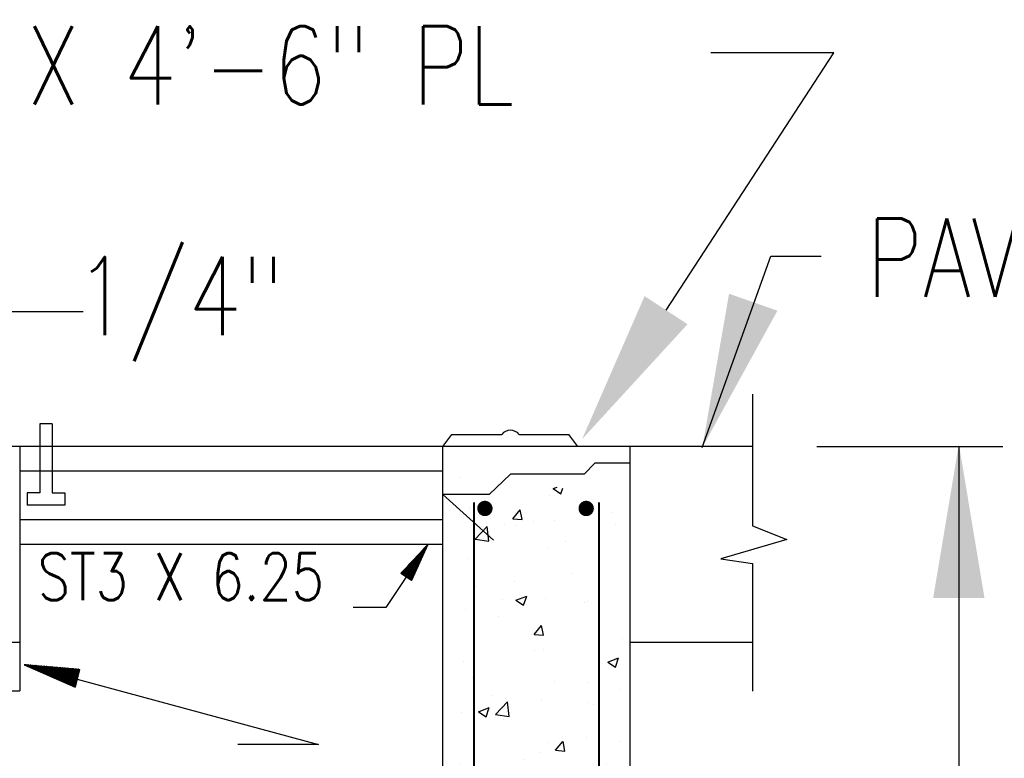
# Model space of a CAD drawing. Extents: x 0 to 7.6, y 0 to 9.85.
# Tile 25 of 39: x 1.6 to 2.86, y 5.76 to 6.7. Entities that reach past the tile are written whole.
import ezdxf

# ---------------------------------------------------------------- set-up
doc = ezdxf.new("R2010")
doc.units = 0
doc.header["$MEASUREMENT"] = 0
doc.layers.get('0').update_dxf_attribs({"color": 2, "linetype": 'CONTINUOUS'})
doc.layers.add('E-DETL', color=2, linetype='CONTINUOUS')
doc.layers.add('E-DETL-TEXT', color=3, linetype='CONTINUOUS')
doc.styles.add('ROMANS', font='ROMANS.SHX', dxfattribs={"width": 0.8})

# ---------------------------------------------------------------- blocks, each defined once
blk = doc.blocks.new('*X9')
at = {"color": 0}
for p, q in [((40.84, 134.709), (40.841, 134.709)), ((40.841, 134.709), (40.842, 134.71)), ((40.85, 134.701), (40.852, 134.703)), ((40.852, 134.703), (40.855, 134.705)), ((40.86, 134.693), (40.863, 134.696)), ((40.863, 134.696), (40.867, 134.701)), ((40.869, 134.685), (40.875, 134.69)), ((40.875, 134.69), (40.88, 134.696)), ((40.879, 134.677), (40.886, 134.684)), ((40.886, 134.684), (40.893, 134.691)), ((40.889, 134.669), (40.897, 134.677)), ((40.897, 134.677), (40.906, 134.686)), ((40.898, 134.661), (40.908, 134.671)), ((40.908, 134.671), (40.919, 134.681)), ((40.908, 134.653), (40.919, 134.664)), ((40.918, 134.645), (40.931, 134.658)), ((40.919, 134.664), (40.932, 134.676)), ((40.927, 134.637), (40.942, 134.651)), ((40.931, 134.658), (40.944, 134.671)), ((40.937, 134.629), (40.953, 134.645)), ((40.942, 134.651), (40.957, 134.667)), ((40.947, 134.621), (40.964, 134.638)), ((40.953, 134.645), (40.97, 134.662)), ((40.956, 134.613), (40.975, 134.632)), ((40.964, 134.638), (40.983, 134.657)), ((40.966, 134.605), (40.986, 134.625)), ((40.975, 134.632), (40.996, 134.652)), ((40.976, 134.597), (40.998, 134.619)), ((40.986, 134.625), (41.009, 134.647)), ((40.986, 134.589), (41.009, 134.612)), ((40.995, 134.581), (41.02, 134.606)), ((40.998, 134.619), (41.021, 134.642)), ((41.005, 134.573), (41.031, 134.599)), ((41.009, 134.612), (41.034, 134.638)), ((41.015, 134.565), (41.042, 134.593)), ((41.02, 134.606), (41.047, 134.633)), ((41.024, 134.557), (41.054, 134.586)), ((41.031, 134.599), (41.06, 134.628)), ((41.034, 134.549), (41.065, 134.58)), ((41.042, 134.593), (41.073, 134.623)), ((41.044, 134.541), (41.076, 134.573)), ((41.053, 134.533), (41.087, 134.567)), ((41.054, 134.586), (41.086, 134.618)), ((41.063, 134.525), (41.098, 134.56)), ((41.065, 134.58), (41.099, 134.613)), ((41.073, 134.517), (41.11, 134.554)), ((41.076, 134.573), (41.111, 134.609)), ((41.082, 134.509), (41.121, 134.547)), ((41.087, 134.567), (41.124, 134.604)), ((41.092, 134.501), (41.132, 134.541)), ((41.098, 134.56), (41.137, 134.599)), ((41.102, 134.493), (41.143, 134.534)), ((41.11, 134.554), (41.15, 134.594)), ((41.111, 134.485), (41.154, 134.528)), ((41.121, 134.547), (41.163, 134.589)), ((41.121, 134.477), (41.165, 134.521)), ((41.131, 134.469), (41.177, 134.515)), ((41.132, 134.541), (41.176, 134.584)), ((41.14, 134.461), (41.188, 134.508)), ((41.143, 134.534), (41.188, 134.58)), ((41.15, 134.453), (41.199, 134.502)), ((41.154, 134.528), (41.201, 134.575)), ((41.16, 134.445), (41.21, 134.495)), ((41.165, 134.521), (41.214, 134.57)), ((41.169, 134.437), (41.221, 134.489)), ((41.177, 134.515), (41.227, 134.565)), ((41.179, 134.429), (41.233, 134.482)), ((41.188, 134.508), (41.24, 134.56)), ((41.189, 134.421), (41.244, 134.476)), ((41.198, 134.413), (41.255, 134.469)), ((41.199, 134.502), (41.253, 134.555)), ((41.208, 134.405), (41.266, 134.463)), ((41.21, 134.495), (41.265, 134.55)), ((41.218, 134.397), (41.277, 134.456)), ((41.221, 134.489), (41.278, 134.546)), ((41.227, 134.389), (41.289, 134.45)), ((41.233, 134.482), (41.291, 134.541)), ((41.237, 134.381), (41.3, 134.443)), ((41.244, 134.476), (41.304, 134.536)), ((41.247, 134.373), (41.311, 134.437)), ((41.255, 134.469), (41.317, 134.531)), ((41.256, 134.365), (41.322, 134.43)), ((41.266, 134.463), (41.33, 134.526)), ((41.266, 134.357), (41.333, 134.424)), ((41.276, 134.349), (41.344, 134.417)), ((41.277, 134.456), (41.342, 134.521)), ((41.285, 134.341), (41.356, 134.411)), ((41.289, 134.45), (41.355, 134.517)), ((41.3, 134.443), (41.368, 134.512)), ((41.311, 134.437), (41.381, 134.507)), ((41.322, 134.43), (41.394, 134.502)), ((41.333, 134.424), (41.407, 134.497)), ((41.344, 134.417), (41.419, 134.492)), ((41.356, 134.411), (41.432, 134.488)), ((41.367, 134.404), (41.445, 134.483)), ((41.378, 134.398), (41.458, 134.478)), ((41.389, 134.391), (41.471, 134.473)), ((41.4, 134.385), (41.484, 134.468)), ((41.412, 134.378), (41.496, 134.463)), ((41.423, 134.372), (41.509, 134.458)), ((41.434, 134.365), (41.522, 134.454)), ((41.445, 134.359), (41.535, 134.449)), ((41.456, 134.352), (41.548, 134.444)), ((41.467, 134.346), (41.561, 134.439)), ((41.479, 134.339), (41.573, 134.434)), ((41.49, 134.333), (41.586, 134.429)), ((41.501, 134.326), (41.599, 134.425)), ((41.512, 134.32), (41.612, 134.42)), ((41.523, 134.314), (41.625, 134.415)), ((41.535, 134.307), (41.638, 134.41)), ((41.295, 134.333), (41.367, 134.404)), ((41.305, 134.325), (41.378, 134.398)), ((41.315, 134.317), (41.389, 134.391)), ((41.324, 134.309), (41.4, 134.385)), ((41.334, 134.301), (41.412, 134.378)), ((41.344, 134.293), (41.423, 134.372)), ((41.353, 134.285), (41.434, 134.365)), ((41.363, 134.277), (41.445, 134.359)), ((41.373, 134.269), (41.456, 134.352)), ((41.382, 134.261), (41.467, 134.346)), ((41.392, 134.253), (41.479, 134.339)), ((41.402, 134.245), (41.49, 134.333)), ((41.411, 134.237), (41.501, 134.326)), ((41.421, 134.229), (41.512, 134.32)), ((41.431, 134.221), (41.523, 134.314)), ((41.44, 134.213), (41.535, 134.307)), ((41.45, 134.205), (41.546, 134.301)), ((41.46, 134.197), (41.557, 134.294)), ((41.469, 134.189), (41.568, 134.288)), ((41.479, 134.181), (41.579, 134.281)), ((41.489, 134.173), (41.591, 134.275)), ((41.498, 134.165), (41.602, 134.268)), ((41.508, 134.157), (41.613, 134.262)), ((41.518, 134.149), (41.624, 134.255)), ((41.527, 134.141), (41.635, 134.249)), ((41.537, 134.133), (41.646, 134.242)), ((41.546, 134.301), (41.651, 134.405)), ((41.547, 134.125), (41.658, 134.236)), ((41.556, 134.117), (41.669, 134.229)), ((41.557, 134.294), (41.663, 134.4)), ((41.566, 134.109), (41.68, 134.223)), ((41.568, 134.288), (41.676, 134.396)), ((41.576, 134.101), (41.691, 134.216)), ((41.579, 134.281), (41.689, 134.391)), ((41.585, 134.093), (41.702, 134.21)), ((41.591, 134.275), (41.702, 134.386)), ((41.595, 134.085), (41.714, 134.203)), ((41.602, 134.268), (41.715, 134.381)), ((41.605, 134.077), (41.725, 134.197)), ((41.613, 134.262), (41.728, 134.376)), ((41.614, 134.069), (41.736, 134.19)), ((41.624, 134.255), (41.74, 134.371)), ((41.624, 134.061), (41.747, 134.184)), ((41.634, 134.053), (41.758, 134.177)), ((41.635, 134.249), (41.753, 134.367)), ((41.644, 134.045), (41.77, 134.171)), ((41.646, 134.242), (41.766, 134.362)), ((41.653, 134.037), (41.781, 134.164)), ((41.658, 134.236), (41.779, 134.357)), ((41.663, 134.029), (41.792, 134.158)), ((41.669, 134.229), (41.792, 134.352)), ((41.673, 134.021), (41.803, 134.151)), ((41.68, 134.223), (41.805, 134.347)), ((41.682, 134.013), (41.814, 134.145)), ((41.691, 134.216), (41.817, 134.342)), ((41.692, 134.005), (41.825, 134.138)), ((41.702, 134.21), (41.83, 134.337)), ((41.702, 133.997), (41.837, 134.132)), ((41.711, 133.989), (41.848, 134.125)), ((41.714, 134.203), (41.843, 134.333)), ((41.721, 133.981), (41.859, 134.119)), ((41.725, 134.197), (41.856, 134.328)), ((41.731, 133.973), (41.87, 134.112)), ((41.736, 134.19), (41.869, 134.323)), ((41.74, 133.965), (41.881, 134.106)), ((41.747, 134.184), (41.882, 134.318)), ((41.75, 133.957), (41.893, 134.099)), ((41.758, 134.177), (41.894, 134.313)), ((41.76, 133.949), (41.904, 134.093)), ((41.769, 133.941), (41.915, 134.086)), ((41.77, 134.171), (41.907, 134.308)), ((41.781, 134.164), (41.92, 134.304)), ((41.792, 134.158), (41.933, 134.299)), ((41.803, 134.151), (41.946, 134.294)), ((41.814, 134.145), (41.959, 134.289)), ((41.825, 134.138), (41.971, 134.284)), ((41.837, 134.132), (41.984, 134.279)), ((41.848, 134.125), (41.997, 134.275)), ((41.859, 134.119), (42.01, 134.27)), ((41.87, 134.112), (42.023, 134.265)), ((41.881, 134.106), (42.036, 134.26)), ((41.893, 134.099), (42.048, 134.255)), ((41.904, 134.093), (42.061, 134.25)), ((41.915, 134.086), (42.074, 134.245)), ((41.926, 134.08), (42.087, 134.241)), ((41.937, 134.073), (42.1, 134.236)), ((41.949, 134.067), (42.113, 134.231)), ((41.96, 134.06), (42.125, 134.226)), ((41.971, 134.054), (42.138, 134.221)), ((41.982, 134.047), (42.151, 134.216)), ((41.993, 134.041), (42.164, 134.212)), ((42.004, 134.034), (42.177, 134.207)), ((42.016, 134.028), (42.19, 134.202)), ((42.027, 134.021), (42.202, 134.197)), ((42.038, 134.015), (42.215, 134.192)), ((42.049, 134.008), (42.228, 134.187)), ((42.06, 134.002), (42.241, 134.183)), ((42.072, 133.995), (42.254, 134.178)), ((42.083, 133.989), (42.267, 134.173)), ((42.094, 133.982), (42.28, 134.168)), ((42.105, 133.976), (42.292, 134.163)), ((42.116, 133.969), (42.305, 134.158)), ((42.128, 133.963), (42.318, 134.154)), ((42.139, 133.957), (42.331, 134.149)), ((42.15, 133.95), (42.344, 134.144)), ((42.161, 133.944), (42.357, 134.139)), ((42.172, 133.937), (42.369, 134.134)), ((42.183, 133.931), (42.382, 134.129)), ((42.195, 133.924), (42.395, 134.124)), ((42.206, 133.918), (42.408, 134.12)), ((42.217, 133.911), (42.421, 134.115)), ((42.228, 133.905), (42.434, 134.11)), ((42.239, 133.898), (42.446, 134.105)), ((42.251, 133.892), (42.459, 134.1)), ((42.262, 133.885), (42.472, 134.095)), ((42.273, 133.879), (42.485, 134.091)), ((41.779, 133.933), (41.926, 134.08)), ((41.789, 133.925), (41.937, 134.073)), ((41.798, 133.917), (41.949, 134.067)), ((41.808, 133.909), (41.96, 134.06)), ((41.818, 133.901), (41.971, 134.054)), ((41.827, 133.893), (41.982, 134.047)), ((41.837, 133.885), (41.993, 134.041)), ((41.847, 133.877), (42.004, 134.034)), ((41.856, 133.869), (42.016, 134.028)), ((41.866, 133.861), (42.027, 134.021)), ((41.876, 133.853), (42.038, 134.015)), ((41.885, 133.845), (42.049, 134.008)), ((41.895, 133.837), (42.06, 134.002)), ((41.905, 133.829), (42.072, 133.995)), ((41.914, 133.821), (42.083, 133.989)), ((41.924, 133.813), (42.094, 133.982)), ((41.934, 133.805), (42.105, 133.976)), ((41.943, 133.797), (42.116, 133.969)), ((41.953, 133.789), (42.128, 133.963)), ((41.963, 133.781), (42.139, 133.957)), ((41.973, 133.773), (42.15, 133.95)), ((41.982, 133.765), (42.161, 133.944)), ((41.992, 133.757), (42.172, 133.937)), ((42.002, 133.749), (42.183, 133.931)), ((42.011, 133.741), (42.195, 133.924)), ((42.021, 133.733), (42.206, 133.918)), ((42.031, 133.725), (42.217, 133.911)), ((42.04, 133.717), (42.228, 133.905)), ((42.05, 133.709), (42.239, 133.898)), ((42.06, 133.701), (42.251, 133.892)), ((42.069, 133.693), (42.262, 133.885)), ((42.079, 133.685), (42.273, 133.879)), ((42.089, 133.677), (42.284, 133.872)), ((42.098, 133.669), (42.295, 133.866)), ((42.108, 133.661), (42.306, 133.859)), ((42.118, 133.653), (42.318, 133.853)), ((42.127, 133.645), (42.329, 133.846)), ((42.137, 133.637), (42.34, 133.84)), ((42.147, 133.629), (42.351, 133.833)), ((42.156, 133.621), (42.362, 133.827)), ((42.166, 133.613), (42.374, 133.82)), ((42.176, 133.605), (42.35, 133.779)), ((42.284, 133.872), (42.498, 134.086)), ((42.295, 133.866), (42.511, 134.081)), ((42.306, 133.859), (42.521, 134.074)), ((42.318, 133.853), (42.497, 134.032)), ((42.329, 133.846), (42.472, 133.99)), ((42.34, 133.84), (42.448, 133.947)), ((42.351, 133.833), (42.423, 133.905)), ((42.362, 133.827), (42.399, 133.863)), ((42.374, 133.82), (42.374, 133.821)), ((42.185, 133.597), (42.326, 133.737)), ((42.195, 133.589), (42.301, 133.695)), ((42.205, 133.581), (42.277, 133.653)), ((42.214, 133.573), (42.252, 133.61)), ((42.224, 133.565), (42.228, 133.568))]:
    blk.add_line(p, q, dxfattribs=at)
blk = doc.blocks.new('*X10')
at = {"color": 0}
for p, q in [((53.824, 138.164), (53.948, 138.288)), ((53.913, 138.236), (53.946, 138.269)), ((53.948, 138.288), (53.96, 138.3)), ((53.101, 137.371), (53.809, 138.079)), ((53.104, 137.392), (53.844, 138.131)), ((53.112, 137.364), (53.775, 138.027)), ((53.123, 137.357), (53.74, 137.974)), ((53.344, 137.649), (53.879, 138.184)), ((53.567, 137.713), (53.804, 137.949)), ((53.584, 137.906), (53.913, 138.236)), ((53.602, 137.765), (53.818, 137.981)), ((53.636, 137.817), (53.832, 138.013)), ((53.671, 137.87), (53.846, 138.045)), ((53.706, 137.922), (53.861, 138.077)), ((53.74, 137.974), (53.875, 138.109)), ((53.775, 138.027), (53.889, 138.141)), ((53.809, 138.079), (53.903, 138.173)), ((53.844, 138.131), (53.918, 138.205)), ((53.879, 138.184), (53.932, 138.237)), ((53.133, 137.35), (53.706, 137.922)), ((53.144, 137.343), (53.671, 137.87)), ((53.155, 137.336), (53.636, 137.817)), ((53.165, 137.329), (53.602, 137.765)), ((53.176, 137.322), (53.567, 137.713)), ((53.187, 137.315), (53.533, 137.661)), ((53.197, 137.308), (53.498, 137.608)), ((53.272, 137.258), (53.676, 137.662)), ((53.282, 137.251), (53.661, 137.63)), ((53.29, 137.295), (53.69, 137.694)), ((53.325, 137.347), (53.704, 137.726)), ((53.36, 137.399), (53.718, 137.758)), ((53.394, 137.451), (53.733, 137.79)), ((53.429, 137.504), (53.747, 137.822)), ((53.463, 137.556), (53.761, 137.854)), ((53.498, 137.608), (53.775, 137.886)), ((53.533, 137.661), (53.789, 137.918)), ((53.208, 137.301), (53.463, 137.556)), ((53.218, 137.293), (53.429, 137.504)), ((53.229, 137.286), (53.394, 137.451)), ((53.24, 137.279), (53.36, 137.399)), ((53.25, 137.272), (53.325, 137.347)), ((53.261, 137.265), (53.29, 137.295)), ((53.293, 137.244), (53.647, 137.598)), ((53.304, 137.237), (53.633, 137.566)), ((53.314, 137.23), (53.619, 137.535)), ((53.325, 137.223), (53.604, 137.503)), ((53.335, 137.216), (53.59, 137.471)), ((53.346, 137.209), (53.576, 137.439)), ((53.357, 137.202), (53.562, 137.407)), ((53.367, 137.195), (53.547, 137.375)), ((53.378, 137.188), (53.533, 137.343)), ((53.389, 137.181), (53.519, 137.311)), ((53.399, 137.174), (53.505, 137.279)), ((53.41, 137.167), (53.491, 137.247)), ((53.421, 137.16), (53.476, 137.215)), ((53.431, 137.153), (53.462, 137.184)), ((53.442, 137.146), (53.448, 137.152))]:
    blk.add_line(p, q, dxfattribs=at)
blk = doc.blocks.new('*X21')
at = {"color": 0}
for p, q in [((14.932, 140.48), (14.932, 140.48)), ((17.987, 140.13), (18.117, 140.18)), ((17.858, 139.893), (17.858, 139.893)), ((17.987, 140.13), (18.236, 139.963)), ((18.236, 139.962), (18.297, 140.145)), ((15.262, 139.518), (15.262, 139.518)), ((16.673, 139.151), (16.914, 139.439)), ((16.972, 139.125), (16.914, 139.439)), ((19.313, 139.448), (19.313, 139.448)), ((19.92, 139.338), (19.92, 139.338)), ((15.445, 138.489), (15.834, 138.895)), ((15.89, 138.42), (15.834, 138.895)), ((16.397, 138.947), (16.397, 138.947)), ((16.673, 139.151), (16.972, 139.125)), ((16.774, 138.924), (16.774, 138.924)), ((17.334, 139.072), (17.334, 139.072)), ((18.026, 139.089), (18.026, 139.089)), ((20.003, 138.959), (20.003, 138.959)), ((15.445, 138.489), (15.89, 138.42)), ((15.719, 138.513), (15.719, 138.513)), ((18.388, 138.401), (18.388, 138.401)), ((17.798, 138.228), (17.798, 138.228)), ((15.201, 137.854), (15.201, 137.854)), ((18.604, 137.366), (18.604, 137.366)), ((16.711, 137.117), (16.711, 137.117)), ((15.459, 136.952), (15.459, 136.952)), ((16.339, 136.531), (16.339, 136.531)), ((16.771, 136.505), (17.121, 136.639)), ((16.771, 136.505), (17.019, 136.337)), ((17.02, 136.337), (17.121, 136.639)), ((17.737, 136.564), (17.737, 136.564)), ((19.009, 136.418), (19.009, 136.418)), ((19.106, 136.464), (19.106, 136.464)), ((15.14, 136.189), (15.14, 136.189)), ((16.19, 135.964), (16.19, 135.964)), ((17.289, 135.394), (17.289, 135.394)), ((17.367, 135.39), (17.608, 135.678)), ((17.367, 135.39), (17.665, 135.364)), ((17.666, 135.364), (17.608, 135.678)), ((15.395, 135.145), (15.395, 135.145)), ((20.243, 135.252), (20.243, 135.252)), ((17.388, 134.866), (17.388, 134.866)), ((17.676, 134.9), (17.676, 134.9)), ((15.079, 134.525), (15.079, 134.525)), ((19.755, 134.491), (20.105, 134.626)), ((19.755, 134.491), (20.004, 134.324)), ((20.004, 134.324), (20.105, 134.626)), ((15.366, 133.976), (15.366, 133.976)), ((18.035, 133.863), (18.035, 133.863)), ((19.131, 133.838), (19.131, 133.838)), ((20.182, 133.587), (20.182, 133.587)), ((15.974, 133.422), (15.974, 133.422)), ((16.108, 132.791), (16.497, 133.197)), ((16.42, 133.304), (16.42, 133.304)), ((16.553, 132.722), (16.497, 133.197)), ((17.615, 133.235), (17.615, 133.235)), ((19.089, 133.191), (19.089, 133.191)), ((15.018, 132.86), (15.018, 132.86)), ((15.554, 132.879), (15.904, 133.013)), ((15.554, 132.879), (15.803, 132.711)), ((15.803, 132.711), (15.904, 133.013)), ((19.298, 133.116), (19.298, 133.116)), ((16.108, 132.791), (16.552, 132.722)), ((16.382, 132.616), (16.382, 132.616)), ((17.816, 131.866), (17.816, 131.866)), ((18.06, 131.629), (18.301, 131.917)), ((18.359, 131.603), (18.302, 131.917)), ((19.068, 132.03), (19.068, 132.03)), ((20.122, 131.923), (20.122, 131.923)), ((17.554, 131.571), (17.554, 131.571)), ((18.06, 131.629), (18.359, 131.603)), ((17.04, 131.321), (17.04, 131.321)), ((19.709, 131.209), (19.709, 131.209)), ((14.958, 131.196), (14.958, 131.196)), ((18.539, 130.866), (18.889, 131)), ((18.788, 130.698), (18.889, 131)), ((18.539, 130.866), (18.787, 130.698)), ((19.646, 130.308), (19.646, 130.308)), ((20.061, 130.258), (20.061, 130.258)), ((17.752, 130.058), (17.752, 130.058)), ((19.091, 130.133), (19.091, 130.133)), ((16.175, 129.632), (16.175, 129.632)), ((16.501, 129.894), (16.501, 129.894)), ((17.494, 129.906), (17.494, 129.906)), ((14.897, 129.531), (14.897, 129.531)), ((16.066, 128.766), (16.066, 128.766)), ((18.736, 128.654), (18.736, 128.654)), ((15.168, 128.182), (15.409, 128.47)), ((15.467, 128.156), (15.409, 128.47)), ((17.374, 128.534), (17.374, 128.534)), ((18.331, 128.336), (18.331, 128.336)), ((20, 128.594), (20, 128.594)), ((15.168, 128.182), (15.467, 128.156)), ((16.437, 128.086), (16.437, 128.086)), ((17.121, 128.095), (17.121, 128.095)), ((17.433, 128.242), (17.433, 128.242)), ((18.754, 127.868), (18.995, 128.156)), ((19.053, 127.842), (18.995, 128.156)), ((15.185, 127.921), (15.185, 127.921)), ((18.754, 127.868), (19.053, 127.842)), ((19.79, 127.982), (19.79, 127.982)), ((16.771, 127.093), (17.16, 127.499)), ((17.215, 127.024), (17.16, 127.499)), ((17.322, 127.24), (17.672, 127.374)), ((17.571, 127.072), (17.672, 127.374)), ((16.771, 127.093), (17.215, 127.024)), ((17.322, 127.24), (17.571, 127.072)), ((19.283, 126.785), (19.283, 126.785)), ((19.939, 126.929), (19.939, 126.929)), ((20.173, 126.779), (20.173, 126.779)), ((17.372, 126.577), (17.372, 126.577)), ((15.072, 126.225), (15.072, 126.225)), ((15.122, 126.114), (15.122, 126.114)), ((16.367, 126.284), (16.367, 126.284)), ((17.015, 126.364), (17.015, 126.364)), ((17.741, 126.112), (17.741, 126.112)), ((19.878, 125.265), (19.878, 125.265)), ((17.311, 124.913), (17.311, 124.913)), ((18.858, 124.807), (18.858, 124.807)), ((20.109, 124.972), (20.109, 124.972)), ((15.862, 124.421), (16.103, 124.709)), ((16.161, 124.395), (16.103, 124.709)), ((15.7, 124.391), (15.7, 124.391)), ((15.862, 124.421), (16.16, 124.395)), ((19.448, 124.108), (19.689, 124.395)), ((19.747, 124.081), (19.689, 124.395)), ((19.448, 124.108), (19.747, 124.081)), ((16.106, 123.614), (16.456, 123.749)), ((16.106, 123.614), (16.354, 123.446)), ((16.354, 123.446), (16.456, 123.749)), ((16.767, 123.557), (16.767, 123.557)), ((19.077, 123.801), (19.077, 123.801)), ((19.818, 123.6), (19.818, 123.6)), ((16.161, 123.301), (16.161, 123.301)), ((17.25, 123.248), (17.25, 123.248)), ((19.436, 123.444), (19.436, 123.444)), ((15.152, 122.998), (15.152, 122.998)), ((17.821, 122.885), (17.821, 122.885)), ((18.794, 123), (18.794, 123)), ((17.542, 122.835), (17.542, 122.835)), ((17.359, 122.203), (17.359, 122.203)), ((19.757, 121.936), (19.757, 121.936)), ((17.434, 121.395), (17.823, 121.8)), ((17.878, 121.326), (17.823, 121.8)), ((19.09, 121.601), (19.44, 121.735)), ((19.339, 121.433), (19.44, 121.735)), ((17.19, 121.584), (17.19, 121.584)), ((17.434, 121.395), (17.878, 121.326)), ((19.09, 121.601), (19.339, 121.433)), ((15.772, 121.015), (15.772, 121.015)), ((17.479, 121.028), (17.479, 121.028)), ((19.372, 121.277), (19.372, 121.277)), ((16.227, 120.863), (16.227, 120.863)), ((16.555, 120.66), (16.796, 120.948)), ((16.555, 120.66), (16.854, 120.634)), ((16.854, 120.634), (16.796, 120.948)), ((18.441, 120.903), (18.441, 120.903)), ((19.268, 120.453), (19.268, 120.453)), ((20.142, 120.347), (20.247, 120.473)), ((20.142, 120.347), (20.247, 120.337)), ((14.889, 119.988), (15.239, 120.123)), ((15.138, 119.821), (15.239, 120.123)), ((19.696, 120.271), (19.696, 120.271)), ((14.889, 119.988), (15.138, 119.821)), ((16.352, 119.953), (16.352, 119.953)), ((17.129, 119.919), (17.129, 119.919)), ((16.163, 119.056), (16.163, 119.056)), ((18.057, 119.305), (18.057, 119.305)), ((14.912, 118.891), (14.912, 118.891)), ((19.635, 118.607), (19.635, 118.607)), ((17.068, 118.255), (17.068, 118.255)), ((17.468, 118.348), (17.468, 118.348)), ((17.874, 117.975), (18.224, 118.11)), ((18.122, 117.808), (18.224, 118.11)), ((20.137, 118.235), (20.137, 118.235)), ((15.853, 117.789), (15.853, 117.789)), ((17.874, 117.975), (18.122, 117.808)), ((18.522, 117.676), (18.522, 117.676)), ((19.062, 117.47), (19.062, 117.47)), ((19.899, 117.749), (19.899, 117.749)), ((16.742, 117.333), (16.742, 117.333)), ((17.249, 116.899), (17.49, 117.187)), ((17.548, 116.873), (17.49, 117.187)), ((16.146, 116.969), (16.146, 116.969)), ((17.249, 116.899), (17.548, 116.873)), ((19.574, 116.942), (19.574, 116.942)), ((17.007, 116.59), (17.007, 116.59)), ((17.344, 115.872), (17.344, 115.872)), ((18.096, 115.696), (18.486, 116.102)), ((18.541, 115.627), (18.486, 116.102)), ((19.836, 115.941), (19.836, 115.941)), ((16.473, 115.806), (16.473, 115.806)), ((18.096, 115.696), (18.541, 115.627)), ((18.584, 115.777), (18.584, 115.777)), ((19.142, 115.693), (19.142, 115.693)), ((15.426, 115.361), (15.426, 115.361)), ((19.514, 115.278), (19.514, 115.278)), ((16.946, 114.926), (16.946, 114.926)), ((16.657, 114.35), (17.007, 114.484)), ((16.657, 114.35), (16.906, 114.182)), ((16.906, 114.182), (17.007, 114.484)), ((18.52, 113.969), (18.52, 113.969)), ((19.254, 114.122), (19.254, 114.122)), ((16.338, 113.621), (16.338, 113.621)), ((17.269, 113.805), (17.269, 113.805)), ((19.453, 113.613), (19.453, 113.613)), ((17.943, 113.138), (18.184, 113.426)), ((18.242, 113.112), (18.184, 113.426)), ((15.499, 113.251), (15.499, 113.251)), ((16.886, 113.261), (16.886, 113.261)), ((17.943, 113.138), (18.242, 113.112)), ((18.168, 113.138), (18.168, 113.138)), ((16.554, 112.58), (16.554, 112.58)), ((19.223, 112.467), (19.223, 112.467)), ((19.641, 112.336), (19.992, 112.471)), ((19.641, 112.336), (19.89, 112.169)), ((19.89, 112.169), (19.992, 112.471)), ((19.099, 112.247), (19.099, 112.247)), ((15.953, 111.833), (15.953, 111.833)), ((17.205, 111.997), (17.205, 111.997)), ((19.392, 111.949), (19.392, 111.949)), ((16.825, 111.597), (16.825, 111.597)), ((19.047, 111.138), (19.047, 111.138)), ((15.44, 110.724), (15.79, 110.858)), ((15.689, 110.556), (15.791, 110.858)), ((15.44, 110.724), (15.689, 110.556)), ((16.131, 110.638), (16.131, 110.638)), ((17.174, 110.597), (17.174, 110.597)), ((19.843, 110.484), (19.843, 110.484)), ((17.783, 110.275), (17.783, 110.275)), ((18.759, 109.998), (19.149, 110.404)), ((19.203, 109.94), (19.149, 110.404)), ((19.331, 110.285), (19.331, 110.285)), ((15.259, 109.94), (15.291, 109.978)), ((15.299, 109.94), (15.291, 109.978)), ((15.89, 110.025), (15.89, 110.025)), ((18.759, 109.998), (19.136, 109.94)), ((20.245, 110.041), (20.245, 110.041))]:
    blk.add_line(p, q, dxfattribs=at)

msp = doc.modelspace()

# ---------------------------------------------------------------- linework, layer by layer
at = {"layer": 'E-DETL'}
for p, q in [((2.5401, 6.2211), (2.5401, 6.0526)), ((1.6441, 6.1832), (1.6285, 6.1832)), ((1.6285, 6.1832), (1.6285, 6.095)), ((1.6441, 6.1832), (1.6441, 6.095)), ((2.1439, 6.1541), (2.1555, 6.1697)), ((2.1555, 6.1697), (2.2195, 6.1697)), ((2.2418, 6.1697), (2.3055, 6.1697)), ((2.317, 6.1541), (2.3055, 6.1697)), ((2.5401, 6.1541), (0.4151, 6.1541)), ((1.6026, 6.1541), (1.6026, 5.8416)), ((2.1439, 4.9041), (2.1439, 6.1541)), ((2.3839, 4.9041), (2.3839, 6.1541)), ((2.3384, 6.133), (2.3248, 6.119)), ((2.3839, 6.133), (2.3384, 6.133)), ((2.1439, 6.1229), (1.6026, 6.1229)), ((2.2308, 6.119), (2.2033, 6.0929)), ((2.3248, 6.119), (2.2308, 6.119)), ((1.6121, 6.095), (1.6121, 6.0793)), ((1.6285, 6.095), (1.6121, 6.095)), ((1.6441, 6.095), (1.6604, 6.095)), ((1.6604, 6.095), (1.6604, 6.0793)), ((2.1439, 6.0929), (2.2087, 6.0343)), ((2.2033, 6.0929), (2.1439, 6.0929)), ((1.6604, 6.0793), (1.6121, 6.0793)), ((2.1439, 6.0604), (1.6026, 6.0604)), ((2.1439, 6.0291), (1.6026, 6.0291)), ((2.5401, 6.0044), (2.5401, 5.8413)), ((1.3526, 5.9041), (1.6026, 5.9041)), ((2.3839, 5.9041), (2.5401, 5.9041)), ((1.3526, 5.8416), (1.6026, 5.8416))]:
    msp.add_line(p, q, dxfattribs=at)
at = {"layer": 'E-DETL', "const_width": 0.00246}
for points in [[(2.1839, 4.7574), (2.1839, 6.0827)], [(2.3439, 4.7445), (2.3439, 6.0827)]]:
    msp.add_lwpolyline(points, dxfattribs=at)
at = {"layer": 'E-DETL', "const_width": 0.00984}
for points in [[(2.193, 6.075, 1), (2.2028, 6.075, 1)], [(2.3226, 6.075, 1), (2.3324, 6.075, 1)]]:
    msp.add_lwpolyline(points, format="xyb", close=True, dxfattribs=at)
at = {"layer": 'E-DETL'}
msp.add_lwpolyline([(2.5401, 6.0526), (2.5844, 6.0352), (2.4996, 6.0104), (2.5401, 6.0044)], dxfattribs=at)
msp.add_arc((2.2306, 6.1605), 0.0145, 39.8862, 140.1134, dxfattribs=at)
at = {"layer": 'E-DETL-TEXT'}
for p, q in [((2.4297, 6.3287), (2.6442, 6.6579)), ((2.6442, 6.6579), (2.4872, 6.6579)), ((2.4761, 6.1531), (2.5637, 6.3978)), ((2.5637, 6.3978), (2.6282, 6.3978)), ((1.4932, 6.3269), (1.684, 6.3269)), ((2.6228, 6.1541), (2.8608, 6.1541)), ((2.8044, 6.1541), (2.8044, 4.9041)), ((2.1248, 6.0291), (2.0711, 5.9481)), ((2.1248, 6.0291), (2.0902, 5.992)), ((2.1248, 6.0291), (2.1041, 5.9828)), ((2.1041, 5.9828), (2.0902, 5.992)), ((2.0711, 5.9481), (2.0293, 5.9481)), ((2.8044, 5.9228), (2.8044, 5.3556)), ((1.6084, 5.8749), (1.6734, 5.8464)), ((1.6084, 5.8749), (1.6791, 5.8691)), ((1.6791, 5.8691), (1.6734, 5.8464))]:
    msp.add_line(p, q, dxfattribs=at)
msp.add_lwpolyline([(1.6649, 5.8597), (1.9848, 5.773), (1.8817, 5.773)], dxfattribs=at)
for points in [[(2.4572, 6.3107), (2.4022, 6.3466), (2.3223, 6.1637)], [(2.5722, 6.328), (2.5103, 6.3497), (2.4761, 6.1531)], [(2.7715, 5.9604), (2.8372, 5.9604), (2.8044, 6.1573)]]:
    msp.add_solid(points, dxfattribs=at)

# ---------------------------------------------------------------- block references
at = {"layer": 'E-DETL', "xscale": 0.03937, "yscale": 0.03937, "zscale": 0.03937}
msp.add_blockref('*X21', (1.5773, 0.5835), dxfattribs=at)
at = {"layer": 'E-DETL-TEXT', "xscale": 0.03937, "yscale": 0.03937, "zscale": 0.03937}
msp.add_blockref('*X10', (0, 0.5835), dxfattribs=at)
at = {"layer": 'E-DETL-TEXT', "xscale": 0.03937, "yscale": 0.03937, "zscale": 0.03937, "rotation": 15.93514185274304}
msp.add_blockref('*X9', (1.5186, 0.3345), dxfattribs=at)

# ---------------------------------------------------------------- texts
at = {"layer": 'E-DETL-TEXT', "style": 'ROMANS', "width": 0.8}
for s, height, p in [('6" X 3/8" X 4\'-6" PL', 0.1, (0.9873, 6.5919)), ('PAVING', 0.1, (2.6863, 6.3458)), ('1/4"', 0.1, (1.6737, 6.2968)), ('ST3 X 6.25', 0.06, (1.6258, 5.9577))]:
    msp.add_text(s, height=height, dxfattribs=at).set_placement(p)

doc.saveas('drawing.dxf')
